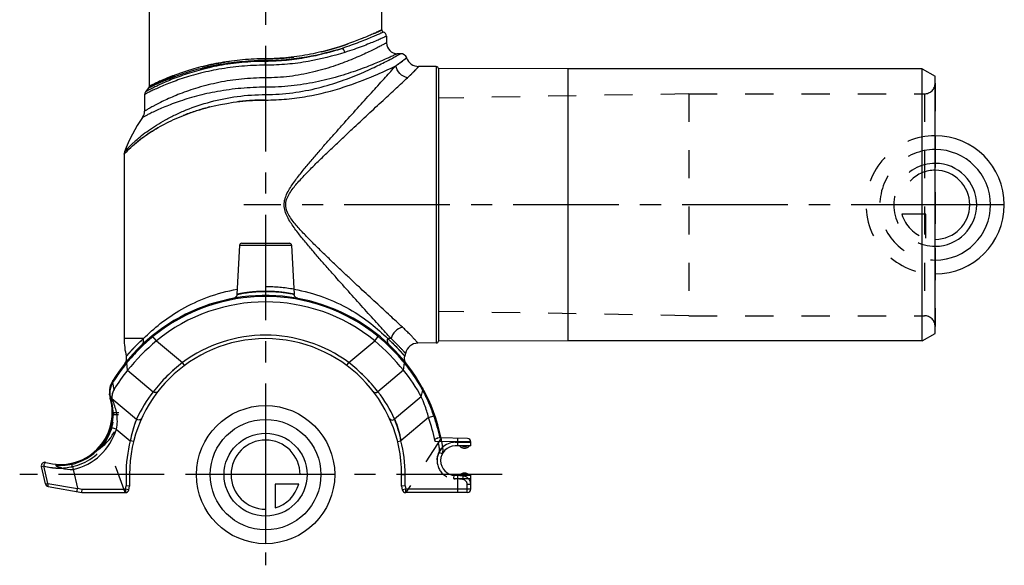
# Model space of a CAD drawing. Header units: millimetres. Extents: x 0 to 1000, y 0 to 1000.
# Tile 1 of 2: x 384 to 611, y 383 to 509. Entities that reach past the tile are written whole.
import ezdxf

# ---------------------------------------------------------------- set-up
doc = ezdxf.new("R2010")
doc.units = ezdxf.units.MM
doc.header["$LTSCALE"] = 65.185185
doc.linetypes.add('CENTER', pattern=[0.6, 0.375, -0.075, 0.075, -0.075])
doc.linetypes.add('HIDDEN', pattern=[0.2, 0.1, -0.1])
for name, color, linetype in [('ACHSEN_S', 7, 'CONTINUOUS'), ('FASEN', 7, 'CONTINUOUS'), ('FLAECHEN', 7, 'CONTINUOUS'), ('KOERPER', 7, 'CONTINUOUS'), ('KONST.EL_MIT_GEO', 7, 'CONTINUOUS'), ('KURVEN', 7, 'CONTINUOUS')]:
    doc.layers.add(name, color=color, linetype=linetype)

msp = doc.modelspace()

# ---------------------------------------------------------------- linework, layer by layer
at = {"layer": 'ACHSEN_S', "color": 40, "linetype": 'CENTER'}
for p, q in [((440.46, 620.56), (440.46, 382.9)), ((495.23, 403.9), (383.54, 403.9))]:
    msp.add_line(p, q, dxfattribs=at)
at = {"layer": 'FASEN', "color": 7, "linetype": 'Continuous'}
for p, q in [((592.46, 497.9), (510.46, 497.9)), ((592.46, 497.9), (595.46, 496.17)), ((592.46, 434.9), (592.46, 497.9)), ((595.46, 436.63), (595.46, 496.17)), ((592.46, 434.9), (595.46, 436.63)), ((592.46, 434.9), (510.46, 434.9))]:
    msp.add_line(p, q, dxfattribs=at)
for centre, radius, start, end in [((440.46, 403.9), 40, 50.8069, 129.1931), ((451.18, 393.18), 55.11, 130.7961, 140.7242), ((429.65, 393.1), 55.22, 39.2862, 49.1936), ((439.6, 402.76), 40.08, 140.8442, 148.5877), ((441.37, 402.8), 40.01, 28.5538, 39.1624), ((392.96, 418.25), 13.5, 282.6405, 343.6566)]:
    msp.add_arc(centre, radius, start, end, dxfattribs=at)
at = {"layer": 'FASEN', "color": 8, "linetype": 'HIDDEN'}
msp.add_open_spline([(405.4, 423.65), (405.2, 423.33), (404.92, 422.62), (404.87, 421.87), (404.9, 421.51)], degree=3, knots=[0, 0, 0, 0, 0.512682, 1, 1, 1, 1], dxfattribs=at)
at = {"layer": 'FASEN', "color": 7, "linetype": 'Continuous'}
for points, knots in [([(405.4, 423.65), (405.2, 423.33), (404.92, 422.62), (404.87, 421.87), (404.9, 421.51)], [0, 0, 0, 0, 0.512565, 1, 1, 1, 1]), ([(478.2, 417.14), (477.95, 418.15), (477.45, 419.77), (476.79, 421.33), (476.51, 421.93)], [0, 0, 0, 0, 0.611603, 1, 1, 1, 1]), ([(404.9, 421.51), (404.91, 421.47), (404.96, 421.28), (405.02, 421.09), (405.08, 420.94)], [0, 0, 0, 0, 0.20707, 1, 1, 1, 1]), ([(405.08, 420.94), (405.48, 419.99), (406.11, 417.86), (406.12, 415.61), (405.91, 414.45)], [0, 0, 0, 0, 0.467553, 1, 1, 1, 1])]:
    msp.add_open_spline(points, degree=3, knots=knots, dxfattribs=at)
at = {"layer": 'FLAECHEN', "color": 7, "linetype": 'Continuous'}
for p, q in [((471.71, 501.4), (470.96, 501.4)), ((413.45, 493.55), (412.66, 492.55)), ((407.71, 478.13), (407.71, 435.4)), ((472.84, 431.99), (472.68, 431.34))]:
    msp.add_line(p, q, dxfattribs=at)
at = {"layer": 'FLAECHEN', "color": 8, "linetype": 'HIDDEN'}
for p, q in [((538.46, 492.1), (480.45, 491.09)), ((480.45, 491.09), (480.45, 441.71)), ((538.46, 492.1), (538.46, 440.7)), ((538.46, 440.7), (480.45, 441.71))]:
    msp.add_line(p, q, dxfattribs=at)
at = {"layer": 'FLAECHEN', "color": 7, "linetype": 'Continuous'}
for centre, radius, start, end in [((440.46, 466.58), 34.82, 144.8185, 159.7136), ((423.71, 435.4), 16, 180, 194.7029)]:
    msp.add_arc(centre, radius, start, end, dxfattribs=at)
at = {"layer": 'KOERPER', "color": 7, "linetype": 'Continuous'}
for p, q in [((413.56, 493.87), (413.56, 551.9)), ((467.36, 506.9), (467.36, 551.9)), ((479.96, 498.4), (479.96, 434.4)), ((480.45, 497.95), (480.45, 434.85)), ((510.46, 497.9), (480.45, 497.95)), ((510.46, 497.9), (510.46, 434.9)), ((434.43, 457.03), (433.84, 445.66)), ((446.48, 457.03), (447.08, 445.66)), ((510.46, 434.9), (480.45, 434.85))]:
    msp.add_line(p, q, dxfattribs=at)
at = {"layer": 'KOERPER', "color": 40, "linetype": 'CENTER'}
msp.add_line((600.46, 466.4), (435.46, 466.4), dxfattribs=at)
at = {"layer": 'KOERPER', "color": 7, "linetype": 'Continuous'}
for centre, radius, start, end in [((479.96, 497.9), 0.5, 6.0116, 89.2748), ((479.96, 434.9), 0.5, 270.7252, 353.9884), ((486.51, 411.55), 1.5, 221.8103, 318.1897), ((486.51, 402.75), 1.5, 41.8103, 138.1897)]:
    msp.add_arc(centre, radius, start, end, dxfattribs=at)
at = {"layer": 'KONST.EL_MIT_GEO', "color": 7, "linetype": 'Continuous'}
for p, q in [((468.46, 505.45), (468.46, 503.9)), ((440.46, 498.73), (440.46, 500.22)), ((479.96, 498.4), (475.89, 498.45)), ((440.46, 495.8), (440.46, 490.67)), ((412.46, 491.94), (412.46, 488.08)), ((407.71, 478.13), (407.97, 478.42)), ((407.71, 478.14), (407.82, 478.26)), ((407.71, 478.13), (407.71, 478.14)), ((407.89, 478.33), (407.97, 478.42)), ((434.43, 457.03), (446.48, 457.03)), ((434.93, 457.5), (445.98, 457.5)), ((412.18, 435.4), (407.71, 435.4)), ((415.18, 434.9), (414.23, 436.06)), ((465.73, 434.9), (466.53, 435.88)), ((469.53, 435.4), (468.73, 435.4)), ((415.18, 434.9), (421.21, 429.84)), ((459.7, 429.84), (465.73, 434.9)), ((479.96, 434.4), (475.73, 434.35)), ((408.53, 428.07), (408.32, 429.79)), ((421.69, 429.2), (421.21, 429.84)), ((459.23, 429.2), (459.7, 429.84)), ((472.26, 430.2), (472.28, 430.17)), ((472.39, 428.07), (472.6, 429.79)), ((408.53, 428.07), (414.44, 423.11)), ((472.39, 428.07), (466.47, 423.11)), ((405.09, 425.24), (405.4, 425.73)), ((405.09, 425.24), (405.2, 425.42)), ((405.4, 423.65), (405.09, 425.24)), ((405.35, 425.66), (405.4, 425.73)), ((404.9, 421.51), (404.41, 422.33)), ((476.51, 421.93), (470.33, 416.74)), ((476.51, 421.93), (476.85, 423.46)), ((405.08, 420.94), (404.58, 421.46)), ((404.9, 421.51), (410.59, 416.74)), ((478.2, 417.14), (471.79, 411.76)), ((478.2, 417.14), (479.4, 417.56)), ((405.91, 414.45), (404.7, 414.81)), ((405.91, 414.45), (409.13, 411.76)), ((409.9, 411.56), (409.13, 411.76)), ((471.01, 411.56), (471.79, 411.76)), ((484.96, 411.51), (479.71, 411.6)), ((487.17, 412.27), (480.37, 412.39)), ((487.96, 410.55), (484.36, 410.55)), ((484.96, 411.51), (484.97, 412.31)), ((487.96, 411.47), (484.96, 411.51)), ((484.96, 410.55), (484.96, 411.51)), ((487.96, 410.55), (487.96, 411.47)), ((388.56, 405.79), (389.14, 405.93)), ((389.5, 401.74), (388.56, 405.79)), ((390.08, 401.87), (389.14, 405.93)), ((395.91, 405.08), (396.91, 400.75)), ((408.96, 403.9), (408.16, 403.9)), ((408.16, 403.9), (408.16, 401.32)), ((408.96, 403.9), (408.96, 401.25)), ((471.96, 403.9), (472.76, 403.9)), ((471.96, 401.25), (471.96, 403.9)), ((472.76, 401.32), (472.76, 403.9)), ((484.36, 403.75), (487.96, 403.75)), ((484.96, 399.75), (484.96, 403.75)), ((487.96, 400.55), (487.96, 403.75)), ((389.5, 401.74), (390.08, 401.87)), ((390.08, 401.87), (396.91, 400.67)), ((390.14, 401.13), (397.96, 399.75)), ((408.02, 400.55), (408.16, 401.32)), ((408.96, 401.25), (408.16, 401.32)), ((408.81, 400.41), (408.96, 401.25)), ((408.96, 401.25), (408.95, 401.25)), ((472.76, 401.32), (471.96, 401.25)), ((471.96, 401.25), (471.96, 401.25)), ((471.96, 401.25), (472.11, 400.41)), ((472.76, 401.32), (472.89, 400.55)), ((396.91, 400.75), (398.03, 400.55)), ((397.96, 399.75), (398.03, 400.55)), ((397.96, 399.75), (397.96, 399.76)), ((397.96, 399.75), (408.02, 399.75)), ((398.03, 400.55), (408.02, 400.55)), ((408.81, 400.41), (408.02, 400.55)), ((408.02, 400.55), (408.02, 399.75)), ((472.89, 400.55), (472.11, 400.41)), ((487.96, 400.55), (472.89, 400.55)), ((472.89, 399.75), (472.89, 400.55)), ((487.16, 399.75), (472.89, 399.75))]:
    msp.add_line(p, q, dxfattribs=at)
at = {"layer": 'KONST.EL_MIT_GEO', "color": 8, "linetype": 'HIDDEN'}
for p, q in [((595.46, 494.6), (595.46, 438.2)), ((538.46, 492.1), (592.96, 492.1)), ((592.96, 492.1), (592.96, 440.7)), ((538.46, 440.7), (592.96, 440.7)), ((466.68, 436.06), (466.53, 435.88)), ((404.95, 417.77), (405.35, 417.75)), ((406.46, 418.25), (405.35, 418.25)), ((406.44, 417.75), (405.35, 417.75)), ((407.96, 399.75), (403.39, 412.31)), ((481.08, 412.37), (472.96, 399.75)), ((484.36, 411.4), (487.96, 411.4)), ((481.33, 408.69), (480.61, 409.06)), ((481.52, 409.89), (480.73, 409.77)), ((395.75, 405.76), (395.91, 405.08)), ((484.06, 403.77), (483.99, 402.97)), ((486.13, 403.58), (484.06, 403.77)), ((486.13, 403.58), (486.06, 402.79)), ((486.06, 402.79), (483.99, 402.97)), ((487.96, 402.9), (484.36, 402.9)), ((487.96, 401.59), (487.16, 401.59)), ((487.16, 399.75), (487.16, 401.59))]:
    msp.add_line(p, q, dxfattribs=at)
at = {"layer": 'KONST.EL_MIT_GEO', "color": 7, "linetype": 'Continuous'}
for points in [[(433.84, 445.66), (433.83, 445.58), (433.82, 445.5), (433.79, 445.42), (433.77, 445.34), (433.73, 445.26), (433.69, 445.19), (433.64, 445.12), (433.59, 445.05), (433.53, 444.99), (433.47, 444.94), (433.4, 444.89), (433.33, 444.84), (433.26, 444.8), (433.18, 444.77), (433.1, 444.75), (433.02, 444.73)], [(447.9, 444.73), (447.81, 444.75), (447.73, 444.77), (447.66, 444.8), (447.58, 444.84), (447.51, 444.89), (447.44, 444.94), (447.38, 444.99), (447.32, 445.06), (447.27, 445.12), (447.22, 445.19), (447.18, 445.26), (447.15, 445.34), (447.12, 445.42), (447.1, 445.5), (447.08, 445.58), (447.08, 445.66)], [(473.05, 429.59), (472.97, 429.7), (472.9, 429.81), (472.83, 429.93), (472.77, 430.06), (472.73, 430.18), (472.69, 430.31), (472.66, 430.44), (472.63, 430.58), (472.62, 430.71), (472.62, 430.85), (472.62, 430.98), (472.64, 431.12), (472.66, 431.25), (472.68, 431.34)]]:
    msp.add_lwpolyline(points, dxfattribs=at)
for centre, radius, start, end in [((467.86, 506.9), 0.5, 180, 254.5339), ((467.46, 505.45), 1, 0.0001, 74.5339), ((470.96, 503.9), 2.5, 180, 270), ((471.71, 499.9), 1.5, 20.1647, 90), ((475.93, 501.45), 3, 200.1646, 269.2748), ((413.46, 491.94), 1, 142.9802, 180.0002), ((413.06, 493.87), 0.5, 320.8812, 360), ((409.96, 488.08), 2.5, 324.8184, 359.9999), ((409.21, 478.13), 1.5, 159.7139, 180.0002), ((434.93, 457), 0.5, 90, 177), ((445.98, 457), 0.5, 3, 90), ((440.46, 403.9), 41.5, 11.7807, 148.5952), ((440.46, 403.9), 41.27, 50.8069, 129.1931), ((442.34, 402.01), 43.92, 129.533, 140.0642), ((440.46, 403.9), 31.5, 0, 180), ((440.46, 403.9), 32.3, 53.427, 126.573), ((438.59, 402.02), 43.9, 39.9318, 50.4697), ((475.77, 431.35), 3, 90.7252, 167.6824), ((406.3, 430.83), 2, 321.7485, 14.7029), ((440.19, 403.77), 41.15, 140.7733, 147.7416), ((442.05, 402.24), 43.55, 140.2095, 140.7619), ((442.56, 401.82), 44.21, 140.0664, 140.2157), ((444.42, 399.73), 38.02, 127.627, 142.0553), ((436.44, 399.68), 38.09, 37.958, 52.3597), ((438.34, 401.81), 44.23, 39.241, 39.8851), ((440.72, 403.77), 41.15, 29.2696, 39.2268), ((409.3, 422.92), 5, 148.5953, 195.9307), ((409.09, 422.75), 4.7, 151.5596, 179.1221), ((427.38, 412.82), 25.52, 150.888, 151.5222), ((409.12, 422.75), 4.73, 179.0857, 185.1204), ((409.09, 422.81), 4.71, 185.8318, 186.3364), ((409.11, 422.81), 4.73, 186.341, 190.6718), ((404.88, 421.77), 0.434, 194.536, 197.933), ((409.13, 422.81), 4.75, 190.6711, 191.2695), ((409.14, 422.81), 4.76, 191.2695, 192.5041), ((409.17, 422.82), 4.78, 192.5079, 196.5053), ((439.97, 403.32), 32.3, 142.2172, 155.4498), ((440.95, 403.32), 32.3, 24.5503, 37.7827), ((440.68, 403.75), 41.19, 28.5966, 29.2703), ((443.15, 405.42), 38.23, 18.5189, 28.1678), ((392.96, 418.25), 12, 253.5942, 15.9328), ((408.27, 422.42), 3.81, 194.6575, 196.3837), ((440.46, 403.9), 40, 11.094, 19.3283), ((440.46, 403.9), 41.27, 11.8546, 19.3283), ((392.96, 418.25), 12.23, 265.2628, 343.6566), ((446.54, 407.06), 25.68, 10.5454, 22.1466), ((440.46, 403.9), 32.3, 165.9233, 180), ((440.46, 403.9), 32.3, 0, 14.0767), ((484.36, 407.15), 3.4, 90, 270), ((487.16, 411.47), 0.8, 0, 89), ((389.34, 405.97), 0.8, 73.5942, 193), ((392.76, 418.22), 12.81, 253.6018, 260.7942), ((392.76, 418.24), 12.83, 260.8068, 272.4377), ((396.52, 420), 14.94, 257.5659, 267.6663), ((390.28, 401.92), 0.8, 193, 260), ((408.02, 400.55), 0.8, 270, 350), ((472.89, 400.55), 0.8, 190, 270), ((487.16, 400.55), 0.8, 270, 360)]:
    msp.add_arc(centre, radius, start, end, dxfattribs=at)
at = {"layer": 'KONST.EL_MIT_GEO', "color": 8, "linetype": 'HIDDEN'}
for centre, radius, start, end in [((592.96, 494.6), 2.5, 270, 360), ((440.46, 408.73), 38.67, 80.2342, 99.7661), ((592.96, 438.2), 2.5, 0, 90), ((442.32, 402.02), 43.9, 129.5309, 140.7643), ((438.58, 402.01), 43.92, 39.2377, 50.4671), ((440.19, 403.77), 41.14, 140.7727, 148.5476), ((444.47, 399.68), 38.09, 127.6406, 142.042), ((436.49, 399.73), 38.02, 37.9446, 52.3727), ((440.71, 403.76), 41.16, 28.5962, 39.226), ((409.09, 422.75), 4.7, 151.5749, 185.1644), ((409.11, 422.81), 4.72, 185.8337, 190.6689), ((409.15, 422.82), 4.77, 190.6661, 196.5099), ((443.19, 405.43), 38.18, 18.5134, 28.1733), ((396.46, 418.25), 10, 296.9731, 360), ((392.96, 418.25), 12.4, 319.5069, 357.689), ((405.35, 418.65), 0.4, 181.8486, 270), ((434.38, 407.06), 25.68, 157.8532, 169.4549), ((392.96, 418.25), 12.8, 282.6208, 327.364), ((484.36, 407.15), 4.25, 90, 270), ((440.46, 403.9), 40.7, 8.2976, 10.6251), ((440.46, 403.9), 41.5, 8.2976, 11.7807), ((486.51, 411.55), 1.5, 221.8103, 318.1897), ((486.51, 411.55), 1.12, 243.4349, 296.5651), ((484.36, 407.15), 4.2, 153.0482, 265), ((479.54, 409.6), 1.2, 333.0482, 8.2976), ((479.54, 409.6), 2, 333.0482, 8.2976), ((392.76, 418.21), 12.8, 253.5961, 283.547), ((392.76, 418.22), 12.81, 260.7942, 266.9185), ((486.51, 402.75), 1.5, 41.8103, 138.1897), ((486.51, 402.75), 1.12, 63.4349, 116.5651), ((485.96, 401.59), 2, 0, 85), ((485.96, 401.59), 1.2, 0, 85)]:
    msp.add_arc(centre, radius, start, end, dxfattribs=at)
at = {"layer": 'KONST.EL_MIT_GEO', "color": 7, "linetype": 'Continuous'}
msp.add_ellipse((393.72, 401.31), major_axis=(3.2, -0.65), ratio=0.243805, start_param=0.009636, end_param=0.110937, dxfattribs=at)
at = {"layer": 'KONST.EL_MIT_GEO', "color": 8, "linetype": 'HIDDEN'}
for points, knots in [([(440.46, 500.22), (442.23, 500.22), (445.72, 500.4), (450.73, 501.17), (454.64, 502.12), (457.5, 502.98), (459.42, 503.63), (461.16, 504.26), (462.72, 504.87), (464.07, 505.43), (465.05, 505.85), (465.73, 506.16), (466.15, 506.34), (466.51, 506.51), (466.81, 506.64), (467.01, 506.74), (467.14, 506.8), (467.22, 506.83), (467.28, 506.86), (467.32, 506.88), (467.34, 506.89), (467.36, 506.9), (467.36, 506.9)], [0, 0, 0, 0, 0.190613, 0.373961, 0.543762, 0.621889, 0.694624, 0.761301, 0.821226, 0.873681, 0.91793, 0.936754, 0.953264, 0.967383, 0.979038, 0.98817, 0.991774, 0.99473, 0.997033, 0.998681, 0.99967, 1, 1, 1, 1]), ([(440.46, 499.77), (443.64, 499.77), (449.65, 500.32), (455.48, 501.79), (458.17, 502.64)], [0, 0, 0, 0, 0.530151, 1, 1, 1, 1]), ([(413.45, 493.55), (413.44, 493.55), (413.47, 493.56), (413.48, 493.57), (413.53, 493.59), (413.58, 493.62), (413.66, 493.66), (413.79, 493.72), (414, 493.82), (414.29, 493.96), (414.65, 494.13), (415.06, 494.32), (415.54, 494.54), (416.08, 494.78), (416.91, 495.13), (418.07, 495.6), (419.63, 496.18), (421.38, 496.78), (423.31, 497.37), (425.41, 497.94), (427.66, 498.46), (430.9, 499.07), (435.18, 499.62), (438.67, 499.77), (440.46, 499.77)], [0, 0, 0, 0, 0.000333, 0.001329, 0.002987, 0.005303, 0.008276, 0.011899, 0.021071, 0.032763, 0.046907, 0.063423, 0.082228, 0.103234, 0.126352, 0.178565, 0.238171, 0.304509, 0.376951, 0.454889, 0.537708, 0.62476, 0.808633, 1, 1, 1, 1]), ([(413.56, 493.87), (413.56, 493.86), (413.57, 493.87), (413.58, 493.87), (413.6, 493.89), (413.64, 493.91), (413.7, 493.94), (413.77, 493.97), (413.86, 494.02), (413.97, 494.07), (414.14, 494.16), (414.4, 494.29), (414.76, 494.46), (415.18, 494.66), (415.66, 494.88), (416.19, 495.12), (417.02, 495.48), (418.18, 495.96), (419.73, 496.56), (421.48, 497.17), (423.4, 497.77), (425.49, 498.35), (427.73, 498.88), (430.95, 499.5), (435.21, 500.06), (438.68, 500.22), (440.46, 500.22)], [0, 0, 0, 0, 0.000336, 0.000755, 0.001341, 0.003013, 0.005349, 0.008346, 0.012, 0.016302, 0.021246, 0.033029, 0.047275, 0.063903, 0.082826, 0.103952, 0.127188, 0.179622, 0.239411, 0.305879, 0.378387, 0.456318, 0.539056, 0.625952, 0.809314, 1, 1, 1, 1]), ([(473.12, 500.42), (473.1, 500.41), (473.07, 500.39), (473.02, 500.34), (472.92, 500.27), (472.74, 500.13), (472.46, 499.92), (472.11, 499.66), (471.49, 499.21), (470.98, 498.85), (470.61, 498.59)], [0, 0, 0, 0, 0.015919, 0.035798, 0.063612, 0.142934, 0.253623, 0.395274, 0.567367, 1, 1, 1, 1]), ([(475.89, 498.45), (475.88, 498.44), (475.83, 498.38), (475.72, 498.25), (475.52, 498.03), (475.11, 497.58), (474.38, 496.83), (473.73, 496.2), (473.34, 495.84)], [0, 0, 0, 0, 0.015861, 0.063408, 0.142554, 0.253122, 0.56699, 1, 1, 1, 1]), ([(440.46, 490.67), (438.25, 490.67), (433.93, 490.4), (427.74, 489.23), (422.96, 487.73), (419.52, 486.31), (417.21, 485.19), (415.13, 484.04), (413.28, 482.87), (411.9, 481.88), (410.93, 481.12), (410.28, 480.59), (409.7, 480.09), (409.19, 479.63), (408.76, 479.21), (408.44, 478.9), (408.22, 478.68), (408.09, 478.54), (407.98, 478.42), (407.88, 478.32), (407.81, 478.24), (407.76, 478.19), (407.73, 478.16), (407.72, 478.15), (407.71, 478.14), (407.71, 478.13)], [0, 0, 0, 0, 0.183703, 0.360257, 0.524031, 0.599884, 0.671159, 0.737473, 0.798396, 0.853381, 0.878421, 0.901666, 0.922964, 0.942138, 0.95898, 0.973257, 0.979356, 0.984721, 0.989321, 0.993128, 0.996118, 0.998269, 0.999025, 0.999566, 1, 1, 1, 1]), ([(447.02, 446.84), (444.85, 447.21), (440.46, 447.59), (436.06, 447.21), (433.9, 446.84)], [0, 0, 0, 0, 0.499828, 1, 1, 1, 1]), ([(440.46, 446.35), (440.03, 446.35), (439.18, 446.33), (437.96, 446.26), (436.83, 446.15), (435.97, 446.04), (435.36, 445.94), (434.98, 445.88), (434.64, 445.82), (434.36, 445.77), (434.15, 445.72), (434, 445.69), (433.92, 445.68), (433.87, 445.67), (433.86, 445.66), (433.83, 445.66), (433.84, 445.66)], [0, 0, 0, 0, 0.193653, 0.379991, 0.552053, 0.703469, 0.769626, 0.828531, 0.879573, 0.922195, 0.955904, 0.980295, 0.988894, 0.995059, 0.998765, 1, 1, 1, 1]), ([(447.08, 445.66), (447.04, 445.67), (446.94, 445.69), (446.77, 445.72), (446.44, 445.79), (445.89, 445.89), (445.07, 446.02), (444.09, 446.15), (442.53, 446.3), (441.3, 446.35), (440.46, 446.35)], [0, 0, 0, 0, 0.019689, 0.044061, 0.077751, 0.171378, 0.296433, 0.447876, 0.619979, 1, 1, 1, 1]), ([(412.18, 435.4), (411.86, 435.11), (411.26, 434.56), (410.45, 433.76), (409.86, 433.15), (409.45, 432.71), (409.2, 432.43), (408.97, 432.18), (408.77, 431.96), (408.61, 431.78), (408.48, 431.62), (408.38, 431.52), (408.33, 431.45), (408.29, 431.41), (408.27, 431.38), (408.25, 431.36), (408.24, 431.35), (408.23, 431.34), (408.23, 431.34)], [0, 0, 0, 0, 0.22923, 0.430852, 0.603291, 0.678216, 0.745462, 0.804939, 0.856585, 0.900349, 0.936195, 0.964099, 0.975065, 0.98404, 0.991022, 0.99601, 0.999002, 1, 1, 1, 1]), ([(414.23, 436.06), (414.23, 436.06), (414.24, 436.06), (414.24, 436.05), (414.26, 436.04), (414.28, 436.01), (414.32, 435.95), (414.36, 435.91), (414.38, 435.88)], [0, 0, 0, 0, 0.016947, 0.066135, 0.147451, 0.260246, 0.575801, 1, 1, 1, 1]), ([(472.68, 431.34), (472.68, 431.34), (472.68, 431.35), (472.67, 431.36), (472.65, 431.38), (472.62, 431.41), (472.59, 431.45), (472.53, 431.52), (472.44, 431.62), (472.3, 431.78), (472.14, 431.96), (471.95, 432.18), (471.72, 432.43), (471.46, 432.71), (471.05, 433.15), (470.46, 433.76), (469.65, 434.56), (469.05, 435.11), (468.73, 435.4)], [0, 0, 0, 0, 0.000998, 0.00399, 0.008978, 0.01596, 0.024935, 0.035902, 0.063805, 0.099652, 0.143417, 0.195064, 0.254542, 0.321789, 0.396716, 0.569153, 0.77077, 1, 1, 1, 1]), ([(408.48, 430.35), (408.42, 430.28), (408.32, 430.09), (408.31, 429.89), (408.32, 429.79)], [0, 0, 0, 0, 0.496329, 1, 1, 1, 1]), ([(405.04, 425.52), (404.99, 425.45), (404.93, 425.27), (404.94, 425.08), (404.96, 424.99)], [0, 0, 0, 0, 0.494726, 1, 1, 1, 1]), ([(405.09, 425.24), (405.08, 425.33), (405.07, 425.51), (405.14, 425.69), (405.18, 425.76)], [0, 0, 0, 0, 0.503119, 1, 1, 1, 1]), ([(476.78, 423.98), (476.82, 423.9), (476.88, 423.73), (476.87, 423.55), (476.85, 423.46)], [0, 0, 0, 0, 0.496898, 1, 1, 1, 1]), ([(404.41, 422.33), (404.4, 422.34), (404.34, 422.43), (404.32, 422.53), (404.31, 422.6)], [0, 0, 0, 0, 0.221845, 1, 1, 1, 1]), ([(404.58, 421.46), (404.57, 421.47), (404.52, 421.54), (404.48, 421.61), (404.46, 421.66)], [0, 0, 0, 0, 0.259406, 1, 1, 1, 1]), ([(404.5, 421.55), (404.51, 421.49), (404.55, 421.42), (404.6, 421.36), (404.61, 421.35)], [0, 0, 0, 0, 0.743574, 1, 1, 1, 1]), ([(404.61, 421.35), (404.89, 420.39), (405.26, 418.2), (405.02, 415.97), (404.7, 414.81)], [0, 0, 0, 0, 0.452843, 1, 1, 1, 1]), ([(405.35, 417.75), (405.35, 417.82), (405.36, 417.91), (405.36, 418.03), (405.36, 418.1), (405.36, 418.16), (405.35, 418.21), (405.35, 418.23), (405.35, 418.24), (405.35, 418.25), (405.35, 418.25), (405.35, 418.25)], [0, 0, 0, 0, 0.382548, 0.555361, 0.706895, 0.831279, 0.923748, 0.956862, 0.98074, 0.995163, 1, 1, 1, 1]), ([(479.4, 417.56), (479.43, 417.57), (479.48, 417.6), (479.54, 417.63), (479.58, 417.64), (479.6, 417.65), (479.61, 417.65), (479.61, 417.65), (479.61, 417.65)], [0, 0, 0, 0, 0.425287, 0.740663, 0.853279, 0.934466, 0.983501, 1, 1, 1, 1]), ([(404.7, 414.81), (404.67, 414.83), (404.62, 414.86), (404.56, 414.89), (404.52, 414.9), (404.5, 414.9), (404.49, 414.91), (404.48, 414.91), (404.48, 414.91)], [0, 0, 0, 0, 0.427966, 0.741127, 0.853001, 0.933599, 0.982481, 1, 1, 1, 1]), ([(470.33, 416.74), (470.43, 416.49), (471.06, 414.88), (471.52, 413.2), (471.79, 411.76)], [0, 0, 0, 0, 0.153523, 1, 1, 1, 1]), ([(393.3, 405.42), (393.17, 405.45), (392.91, 405.51), (392.59, 405.62), (392.34, 405.72), (392.17, 405.81), (392.03, 405.9), (391.94, 406.01), (391.95, 406.06)], [0, 0, 0, 0, 0.263458, 0.523986, 0.652346, 0.778219, 0.898635, 1, 1, 1, 1]), ([(391.95, 406.06), (391.96, 406.12), (391.98, 406.19), (392.01, 406.27), (392.03, 406.29), (392.04, 406.29)], [0, 0, 0, 0, 0.704447, 0.900601, 1, 1, 1, 1]), ([(395.75, 405.76), (395.73, 405.86), (395.69, 406.05), (395.66, 406.29), (395.65, 406.46), (395.65, 406.54), (395.67, 406.56), (395.68, 406.56)], [0, 0, 0, 0, 0.375578, 0.693841, 0.908702, 0.968852, 1, 1, 1, 1])]:
    msp.add_open_spline(points, degree=3, knots=knots, dxfattribs=at)
at = {"layer": 'KONST.EL_MIT_GEO', "color": 7, "linetype": 'Continuous'}
for points, knots in [([(467.36, 506.9), (467.36, 506.9), (467.35, 506.9), (467.35, 506.9), (467.34, 506.89), (467.32, 506.88), (467.28, 506.86), (467.22, 506.84), (467.14, 506.8), (467.05, 506.76), (466.94, 506.71), (466.77, 506.63), (466.51, 506.51), (466.15, 506.34), (465.73, 506.16), (465.25, 505.94), (464.71, 505.71), (463.88, 505.35), (462.72, 504.87), (461.16, 504.26), (459.42, 503.63), (457.5, 502.98), (455.41, 502.36), (453.18, 501.77), (449.97, 501.05), (445.72, 500.4), (442.23, 500.22), (440.46, 500.22)], [0, 0, 0, 0, 0.000083, 0.00033, 0.000742, 0.001319, 0.002967, 0.00527, 0.008225, 0.011829, 0.016076, 0.020961, 0.032616, 0.046734, 0.063244, 0.082067, 0.10312, 0.126316, 0.178768, 0.238692, 0.305366, 0.378099, 0.456223, 0.539092, 0.626052, 0.809393, 1, 1, 1, 1]), ([(467.72, 506.42), (467.72, 506.42), (467.71, 506.41), (467.68, 506.39), (467.62, 506.37), (467.55, 506.34), (467.46, 506.3), (467.3, 506.22), (467.05, 506.11), (466.69, 505.94), (466.25, 505.74), (465.74, 505.52), (464.91, 505.16), (463.71, 504.66), (462.08, 504.01), (460.21, 503.32), (458.87, 502.86), (458.17, 502.64)], [0, 0, 0, 0, 0.001101, 0.004399, 0.009886, 0.017556, 0.027396, 0.039389, 0.069745, 0.108435, 0.155214, 0.209813, 0.271927, 0.417413, 0.589015, 0.78407, 1, 1, 1, 1]), ([(468.46, 503.9), (468.46, 503.9), (468.44, 503.89), (468.42, 503.88), (468.37, 503.85), (468.31, 503.82), (468.23, 503.78), (468.09, 503.7), (467.88, 503.59), (467.57, 503.42), (467.19, 503.23), (466.75, 503), (466.04, 502.64), (465.01, 502.12), (463.61, 501.45), (462, 500.72), (460.19, 499.96), (458.2, 499.18), (455.24, 498.14), (451.19, 496.98), (445.96, 496.03), (442.31, 495.8), (440.46, 495.8)], [0, 0, 0, 0, 0.000339, 0.001355, 0.003047, 0.005412, 0.008446, 0.012144, 0.021507, 0.033442, 0.047877, 0.064731, 0.083914, 0.128873, 0.181953, 0.242348, 0.309289, 0.382058, 0.459992, 0.628846, 0.810838, 1, 1, 1, 1]), ([(468.46, 505.45), (468.45, 505.45), (468.44, 505.45), (468.41, 505.43), (468.36, 505.41), (468.29, 505.38), (468.19, 505.33), (468.03, 505.26), (467.78, 505.14), (467.41, 504.98), (466.97, 504.78), (466.46, 504.56), (465.63, 504.2), (464.42, 503.7), (462.77, 503.06), (460.88, 502.37), (459.54, 501.93), (458.82, 501.7)], [0, 0, 0, 0, 0.001099, 0.004388, 0.009862, 0.017513, 0.027331, 0.039295, 0.069586, 0.108197, 0.154892, 0.209405, 0.271439, 0.416816, 0.588424, 0.783662, 1, 1, 1, 1]), ([(458.17, 502.64), (455.5, 501.75), (451.25, 500.62), (445.29, 499.77), (442.09, 499.62), (440.46, 499.62)], [0, 0, 0, 0, 0.467251, 0.729166, 1, 1, 1, 1]), ([(458.17, 502.64), (455.48, 501.79), (449.65, 500.32), (443.64, 499.77), (440.46, 499.77)], [0, 0, 0, 0, 0.469849, 1, 1, 1, 1]), ([(458.82, 501.7), (456.05, 500.83), (451.63, 499.72), (445.45, 498.88), (442.14, 498.73), (440.46, 498.73)], [0, 0, 0, 0, 0.467997, 0.729703, 1, 1, 1, 1]), ([(458.82, 501.7), (458.79, 501.91), (458.64, 502.28), (458.34, 502.57), (458.17, 502.64)], [0, 0, 0, 0, 0.541481, 1, 1, 1, 1]), ([(440.46, 499.62), (438.63, 499.62), (435.04, 499.45), (429.87, 498.73), (425.83, 497.8), (422.87, 496.93), (420.88, 496.26), (419.07, 495.59), (417.47, 494.92), (416.07, 494.3), (415.05, 493.8), (414.35, 493.45), (413.91, 493.23), (413.54, 493.03), (413.23, 492.86), (413.02, 492.75), (412.88, 492.67), (412.8, 492.63), (412.74, 492.59), (412.7, 492.57), (412.67, 492.55), (412.66, 492.55), (412.66, 492.55)], [0, 0, 0, 0, 0.189018, 0.371058, 0.539924, 0.617752, 0.690339, 0.757068, 0.817289, 0.870298, 0.915325, 0.934594, 0.951559, 0.966123, 0.978189, 0.987672, 0.991423, 0.994502, 0.996903, 0.998621, 0.999654, 1, 1, 1, 1]), ([(440.46, 499.77), (438.67, 499.77), (435.18, 499.62), (430.13, 498.97), (426.19, 498.15), (423.31, 497.37), (421.38, 496.78), (419.63, 496.18), (418.07, 495.6), (416.72, 495.05), (415.74, 494.63), (415.06, 494.32), (414.65, 494.13), (414.29, 493.96), (414, 493.82), (413.77, 493.71), (413.61, 493.63), (413.53, 493.59), (413.48, 493.57), (413.46, 493.56), (413.45, 493.55), (413.45, 493.55)], [0, 0, 0, 0, 0.191373, 0.375252, 0.545097, 0.623037, 0.695482, 0.761822, 0.82143, 0.873644, 0.917769, 0.936575, 0.953091, 0.967235, 0.978928, 0.9881, 0.994697, 0.997013, 0.998671, 0.999667, 1, 1, 1, 1]), ([(440.46, 500.22), (438.68, 500.22), (435.21, 500.06), (430.19, 499.4), (426.27, 498.56), (423.4, 497.77), (421.48, 497.17), (419.73, 496.56), (418.18, 495.96), (416.84, 495.41), (415.85, 494.97), (415.18, 494.66), (414.76, 494.46), (414.4, 494.29), (414.11, 494.14), (413.9, 494.04), (413.77, 493.97), (413.7, 493.94), (413.64, 493.91), (413.6, 493.89), (413.57, 493.87), (413.56, 493.87), (413.56, 493.87)], [0, 0, 0, 0, 0.190693, 0.37406, 0.543667, 0.621602, 0.694112, 0.760581, 0.820373, 0.872808, 0.917171, 0.936095, 0.952723, 0.96697, 0.978753, 0.988, 0.991653, 0.994651, 0.996987, 0.998659, 0.999664, 1, 1, 1, 1]), ([(440.46, 491.93), (442.56, 491.93), (446.68, 492.21), (452.56, 493.36), (457.86, 494.97), (461.82, 496.53), (464.61, 497.77), (466.39, 498.61), (467.93, 499.38), (469.23, 500.05), (470.14, 500.54), (470.73, 500.86), (471.07, 501.05), (471.34, 501.19), (471.53, 501.3), (471.64, 501.36), (471.69, 501.39), (471.71, 501.4)], [0, 0, 0, 0, 0.190962, 0.374192, 0.543528, 0.693986, 0.760592, 0.820535, 0.873081, 0.917475, 0.952972, 0.967169, 0.978895, 0.988087, 0.994692, 0.998671, 1, 1, 1, 1]), ([(470.96, 501.4), (470.94, 501.4), (470.92, 501.38), (470.86, 501.36), (470.76, 501.3), (470.58, 501.22), (470.3, 501.09), (469.95, 500.93), (469.53, 500.73), (469.04, 500.51), (468.25, 500.15), (467.09, 499.65), (465.53, 498.99), (463.74, 498.28), (461.74, 497.54), (459.55, 496.8), (456.32, 495.81), (451.93, 494.72), (446.32, 493.84), (442.43, 493.63), (440.46, 493.63)], [0, 0, 0, 0, 0.001382, 0.003106, 0.005516, 0.012376, 0.021912, 0.034061, 0.048748, 0.065882, 0.085367, 0.130972, 0.184704, 0.245703, 0.313146, 0.386265, 0.464351, 0.632767, 0.813208, 1, 1, 1, 1]), ([(470.61, 498.59), (470.81, 498.73), (471.18, 498.98), (471.68, 499.35), (472.11, 499.66), (472.46, 499.92), (472.71, 500.11), (472.86, 500.22), (472.95, 500.29), (473.02, 500.34), (473.07, 500.38), (473.1, 500.41), (473.11, 500.41), (473.12, 500.42)], [0, 0, 0, 0, 0.230757, 0.432637, 0.604729, 0.746378, 0.857066, 0.900666, 0.936388, 0.964202, 0.984081, 0.996017, 1, 1, 1, 1]), ([(440.46, 498.73), (438.61, 498.73), (434.99, 498.57), (429.76, 497.87), (425.68, 496.98), (422.7, 496.14), (420.69, 495.5), (418.88, 494.85), (417.27, 494.21), (416.06, 493.69), (415.2, 493.31), (414.64, 493.04), (414.14, 492.81), (413.71, 492.59), (413.34, 492.4), (413.03, 492.25), (412.82, 492.13), (412.68, 492.06), (412.6, 492.02), (412.54, 491.99), (412.5, 491.97), (412.47, 491.95), (412.46, 491.95), (412.46, 491.94)], [0, 0, 0, 0, 0.190429, 0.373537, 0.542918, 0.620771, 0.693235, 0.759705, 0.819551, 0.872098, 0.895411, 0.916623, 0.935639, 0.952363, 0.966704, 0.978573, 0.987894, 0.991579, 0.994603, 0.99696, 0.998647, 0.999661, 1, 1, 1, 1]), ([(440.46, 490.67), (442.09, 490.67), (445.31, 490.82), (451.44, 491.65), (458.28, 493.42), (465.07, 496), (468.99, 497.8), (470.61, 498.59)], [0, 0, 0, 0, 0.155361, 0.307353, 0.589584, 0.827145, 1, 1, 1, 1]), ([(469.53, 435.4), (468.65, 436.37), (466.75, 438.46), (463.74, 441.79), (460.44, 445.46), (457.55, 448.68), (455.17, 451.38), (453.34, 453.46), (451.51, 455.58), (449.68, 457.75), (448.19, 459.6), (447.05, 461.14), (446.24, 462.33), (445.5, 463.58), (444.93, 464.91), (444.68, 466.35), (444.9, 467.81), (445.46, 469.15), (446.19, 470.4), (447, 471.59), (448.14, 473.13), (449.63, 474.98), (451.45, 477.15), (453.28, 479.28), (455.11, 481.36), (456.92, 483.4), (459.26, 486.03), (462.07, 489.16), (465.25, 492.67), (468.07, 495.79), (469.82, 497.72), (470.61, 498.59)], [0, 0, 0, 0, 0.048147, 0.103843, 0.164855, 0.229609, 0.263026, 0.296983, 0.331385, 0.366146, 0.401191, 0.418801, 0.436457, 0.454152, 0.47187, 0.489582, 0.507295, 0.525015, 0.542712, 0.560371, 0.577983, 0.613037, 0.647808, 0.682221, 0.716193, 0.749627, 0.782416, 0.845521, 0.904192, 0.956558, 1, 1, 1, 1]), ([(473.34, 495.84), (472.67, 495.95), (471.39, 496.64), (470.72, 497.93), (470.61, 498.59)], [0, 0, 0, 0, 0.500491, 1, 1, 1, 1]), ([(473.34, 495.84), (473.54, 496.03), (473.93, 496.39), (474.45, 496.91), (474.89, 497.36), (475.21, 497.69), (475.41, 497.92), (475.54, 498.06), (475.65, 498.17), (475.73, 498.27), (475.8, 498.35), (475.84, 498.4), (475.87, 498.42), (475.88, 498.44), (475.89, 498.45), (475.89, 498.45)], [0, 0, 0, 0, 0.230901, 0.43302, 0.605246, 0.746886, 0.806079, 0.85745, 0.900962, 0.936594, 0.964325, 0.98414, 0.991077, 0.996033, 1, 1, 1, 1]), ([(440.46, 495.8), (438.6, 495.8), (434.96, 495.62), (429.73, 494.82), (425.66, 493.8), (422.68, 492.85), (420.69, 492.13), (418.88, 491.39), (417.27, 490.67), (416.07, 490.08), (415.21, 489.64), (414.65, 489.34), (414.15, 489.07), (413.72, 488.82), (413.34, 488.61), (413.03, 488.43), (412.82, 488.3), (412.68, 488.22), (412.6, 488.17), (412.54, 488.13), (412.5, 488.11), (412.47, 488.09), (412.46, 488.09), (412.46, 488.08)], [0, 0, 0, 0, 0.189197, 0.371129, 0.539603, 0.617207, 0.689605, 0.756213, 0.816406, 0.869485, 0.893117, 0.914673, 0.934043, 0.95112, 0.965794, 0.977966, 0.987541, 0.99133, 0.994442, 0.996869, 0.998606, 0.999651, 1, 1, 1, 1]), ([(472.16, 438.05), (471.2, 438.93), (469.15, 440.82), (465.9, 443.83), (462.97, 446.55), (460.5, 448.86), (458.57, 450.67), (456.62, 452.52), (454.64, 454.41), (452.65, 456.34), (450.99, 457.98), (449.68, 459.33), (448.71, 460.36), (447.76, 461.42), (446.85, 462.51), (446.02, 463.67), (445.44, 464.73), (445.17, 465.65), (445.09, 466.37), (445.15, 467.09), (445.42, 468.01), (445.98, 469.07), (446.81, 470.24), (447.72, 471.34), (448.66, 472.4), (449.64, 473.43), (450.95, 474.77), (452.6, 476.42), (454.59, 478.35), (456.57, 480.24), (458.53, 482.09), (461.06, 484.47), (464.1, 487.3), (467.53, 490.48), (470.58, 493.3), (472.48, 495.05), (473.34, 495.84)], [0, 0, 0, 0, 0.048159, 0.10383, 0.164806, 0.196777, 0.22953, 0.262938, 0.29689, 0.331292, 0.366061, 0.383559, 0.401122, 0.418742, 0.43641, 0.454119, 0.471853, 0.480741, 0.489632, 0.498524, 0.507413, 0.525148, 0.542859, 0.560529, 0.578151, 0.595717, 0.613219, 0.647995, 0.682406, 0.716369, 0.74979, 0.782559, 0.845615, 0.904231, 0.956555, 1, 1, 1, 1]), ([(440.46, 493.63), (438.56, 493.63), (434.84, 493.46), (429.48, 492.74), (425.32, 491.81), (422.29, 490.94), (420.27, 490.28), (418.44, 489.61), (416.82, 488.96), (415.41, 488.35), (414.39, 487.86), (413.69, 487.52), (413.25, 487.3), (412.88, 487.11), (412.57, 486.95), (412.36, 486.84), (412.22, 486.76), (412.14, 486.72), (412.08, 486.69), (412.04, 486.67), (412.02, 486.65), (412, 486.65), (412, 486.64)], [0, 0, 0, 0, 0.19261, 0.377084, 0.546741, 0.624386, 0.696477, 0.762462, 0.821763, 0.873752, 0.917747, 0.936522, 0.953026, 0.967173, 0.978879, 0.988068, 0.9917, 0.994681, 0.997004, 0.998666, 0.999666, 1, 1, 1, 1]), ([(407.8, 478.65), (407.8, 478.66), (407.82, 478.67), (407.85, 478.71), (407.9, 478.77), (407.98, 478.86), (408.07, 478.96), (408.24, 479.15), (408.5, 479.43), (408.86, 479.81), (409.31, 480.26), (409.82, 480.75), (410.63, 481.49), (411.8, 482.48), (413.4, 483.69), (415.25, 484.92), (417.33, 486.14), (419.63, 487.32), (423.05, 488.83), (427.8, 490.41), (433.96, 491.64), (438.27, 491.93), (440.46, 491.93)], [0, 0, 0, 0, 0.000454, 0.001807, 0.00405, 0.007166, 0.011129, 0.015912, 0.027802, 0.042563, 0.059915, 0.079602, 0.101398, 0.150579, 0.206287, 0.267722, 0.334325, 0.405657, 0.481333, 0.644056, 0.818723, 1, 1, 1, 1]), ([(407.97, 478.42), (409.06, 479.57), (411.22, 481.46), (414.81, 483.91), (418.73, 486.01), (423.37, 487.91), (430.6, 490), (436.47, 490.67), (440.46, 490.67)], [0, 0, 0, 0, 0.134123, 0.240635, 0.366136, 0.507868, 0.663282, 1, 1, 1, 1]), ([(412.18, 435.4), (413.41, 436.64), (416.2, 439.13), (421.14, 442.46), (427.11, 445.24), (431.56, 446.44), (433.9, 446.84)], [0, 0, 0, 0, 0.209666, 0.449244, 0.714122, 1, 1, 1, 1]), ([(447.02, 446.84), (449.36, 446.44), (453.8, 445.24), (459.78, 442.46), (464.71, 439.13), (467.51, 436.64), (468.73, 435.4)], [0, 0, 0, 0, 0.285894, 0.550754, 0.790319, 1, 1, 1, 1]), ([(433.84, 445.66), (433.85, 445.66), (433.87, 445.67), (433.91, 445.68), (434, 445.69), (434.15, 445.72), (434.36, 445.77), (434.64, 445.82), (435.12, 445.9), (435.84, 446.02), (436.83, 446.15), (437.96, 446.26), (439.18, 446.33), (440.03, 446.35), (440.46, 446.35)], [0, 0, 0, 0, 0.004941, 0.011106, 0.019707, 0.044097, 0.077807, 0.120428, 0.17147, 0.296529, 0.447945, 0.620009, 0.806347, 1, 1, 1, 1]), ([(440.46, 446.35), (442.02, 446.35), (444.25, 446.19), (446.43, 445.79), (447.08, 445.66)], [0, 0, 0, 0, 0.703438, 1, 1, 1, 1]), ([(472.16, 438.05), (471.52, 437.91), (470.35, 437.22), (469.66, 436.03), (469.53, 435.4)], [0, 0, 0, 0, 0.500656, 1, 1, 1, 1]), ([(475.73, 434.35), (475.73, 434.35), (475.73, 434.35), (475.72, 434.37), (475.7, 434.38), (475.66, 434.43), (475.6, 434.5), (475.51, 434.61), (475.38, 434.75), (475.23, 434.92), (475.05, 435.12), (474.76, 435.44), (474.32, 435.91), (473.71, 436.55), (472.98, 437.28), (472.44, 437.78), (472.16, 438.05)], [0, 0, 0, 0, 0.001013, 0.004049, 0.009107, 0.016184, 0.03639, 0.06464, 0.100888, 0.145082, 0.19715, 0.257005, 0.399656, 0.571978, 0.772664, 1, 1, 1, 1]), ([(408.23, 431.34), (408.23, 431.34), (408.24, 431.35), (408.25, 431.36), (408.27, 431.38), (408.29, 431.41), (408.33, 431.45), (408.38, 431.52), (408.48, 431.62), (408.61, 431.78), (408.77, 431.96), (408.97, 432.18), (409.29, 432.54), (409.77, 433.06), (410.45, 433.76), (411.26, 434.56), (411.86, 435.11), (412.18, 435.4)], [0, 0, 0, 0, 0.000998, 0.00399, 0.008978, 0.01596, 0.024935, 0.035902, 0.063805, 0.099652, 0.143416, 0.195062, 0.254539, 0.396708, 0.569147, 0.770769, 1, 1, 1, 1]), ([(411.84, 433.95), (411.92, 434.04), (412.08, 434.23), (412.26, 434.72), (412.25, 435.14), (412.18, 435.4)], [0, 0, 0, 0, 0.234627, 0.477005, 1, 1, 1, 1]), ([(466.68, 436.06), (466.68, 436.06), (466.68, 436.06), (466.67, 436.05), (466.66, 436.04), (466.63, 436.01), (466.59, 435.95), (466.56, 435.91), (466.53, 435.88)], [0, 0, 0, 0, 0.016922, 0.066108, 0.147426, 0.260225, 0.575788, 1, 1, 1, 1]), ([(469.08, 433.95), (468.99, 434.04), (468.84, 434.23), (468.65, 434.72), (468.67, 435.14), (468.73, 435.4)], [0, 0, 0, 0, 0.234627, 0.477005, 1, 1, 1, 1]), ([(468.73, 435.4), (469.05, 435.11), (469.65, 434.56), (470.46, 433.76), (471.14, 433.06), (471.62, 432.54), (471.95, 432.18), (472.14, 431.96), (472.3, 431.78), (472.44, 431.62), (472.53, 431.52), (472.59, 431.45), (472.62, 431.41), (472.65, 431.38), (472.67, 431.36), (472.67, 431.35), (472.68, 431.34), (472.68, 431.34)], [0, 0, 0, 0, 0.229231, 0.430848, 0.603286, 0.745457, 0.804935, 0.856582, 0.900347, 0.936194, 0.964098, 0.975065, 0.98404, 0.991022, 0.99601, 0.999002, 1, 1, 1, 1]), ([(472.84, 431.99), (472.84, 431.99), (472.83, 431.99), (472.83, 432), (472.81, 432.02), (472.78, 432.06), (472.72, 432.12), (472.63, 432.22), (472.52, 432.35), (472.38, 432.51), (472.22, 432.69), (471.94, 432.98), (471.54, 433.42), (470.97, 434), (470.29, 434.68), (469.8, 435.15), (469.53, 435.4)], [0, 0, 0, 0, 0.000996, 0.003981, 0.008955, 0.015916, 0.035802, 0.063628, 0.099373, 0.143017, 0.194523, 0.253848, 0.395727, 0.568018, 0.769863, 1, 1, 1, 1]), ([(408.48, 430.35), (408.42, 430.28), (408.32, 430.09), (408.31, 429.89), (408.32, 429.79)], [0, 0, 0, 0, 0.49634, 1, 1, 1, 1]), ([(472.43, 430.35), (472.5, 430.28), (472.59, 430.09), (472.61, 429.89), (472.6, 429.79)], [0, 0, 0, 0, 0.496329, 1, 1, 1, 1]), ([(405.04, 425.52), (404.99, 425.45), (404.93, 425.27), (404.94, 425.08), (404.96, 424.99)], [0, 0, 0, 0, 0.494726, 1, 1, 1, 1]), ([(405.09, 425.24), (405.08, 425.33), (405.07, 425.51), (405.14, 425.69), (405.18, 425.76)], [0, 0, 0, 0, 0.503252, 1, 1, 1, 1]), ([(476.78, 423.98), (476.82, 423.9), (476.88, 423.73), (476.87, 423.55), (476.85, 423.46)], [0, 0, 0, 0, 0.496947, 1, 1, 1, 1]), ([(404.41, 422.33), (404.4, 422.34), (404.34, 422.42), (404.32, 422.52), (404.31, 422.6)], [0, 0, 0, 0, 0.220414, 1, 1, 1, 1]), ([(415.56, 423.2), (415.5, 423.12), (415.34, 422.98), (415.03, 422.89), (414.71, 422.93), (414.52, 423.04), (414.44, 423.11)], [0, 0, 0, 0, 0.244083, 0.491695, 0.744204, 1, 1, 1, 1]), ([(465.35, 423.2), (465.42, 423.12), (465.58, 422.98), (465.88, 422.89), (466.2, 422.93), (466.39, 423.04), (466.47, 423.11)], [0, 0, 0, 0, 0.244083, 0.491695, 0.744204, 1, 1, 1, 1]), ([(404.58, 421.46), (404.57, 421.47), (404.52, 421.53), (404.49, 421.59), (404.47, 421.64)], [0, 0, 0, 0, 0.259442, 1, 1, 1, 1]), ([(404.5, 421.55), (404.51, 421.49), (404.55, 421.42), (404.6, 421.36), (404.61, 421.35)], [0, 0, 0, 0, 0.74357, 1, 1, 1, 1]), ([(404.7, 414.81), (405.02, 415.97), (405.26, 418.2), (404.89, 420.39), (404.61, 421.35)], [0, 0, 0, 0, 0.547124, 1, 1, 1, 1]), ([(479.4, 417.56), (479.43, 417.57), (479.48, 417.6), (479.54, 417.63), (479.58, 417.64), (479.6, 417.65), (479.61, 417.65), (479.61, 417.65), (479.61, 417.65)], [0, 0, 0, 0, 0.425119, 0.740574, 0.853242, 0.934466, 0.98353, 1, 1, 1, 1]), ([(404.7, 414.81), (404.67, 414.83), (404.63, 414.86), (404.58, 414.88), (404.54, 414.89), (404.52, 414.9), (404.5, 414.9), (404.49, 414.91), (404.48, 414.91), (404.48, 414.91)], [0, 0, 0, 0, 0.428284, 0.600215, 0.741911, 0.85371, 0.93427, 0.983031, 1, 1, 1, 1]), ([(410.59, 416.74), (410.49, 416.49), (409.86, 414.88), (409.4, 413.2), (409.13, 411.76)], [0, 0, 0, 0, 0.15349, 1, 1, 1, 1]), ([(411.81, 416.99), (411.76, 416.88), (411.61, 416.69), (411.28, 416.54), (410.91, 416.55), (410.68, 416.66), (410.59, 416.74)], [0, 0, 0, 0, 0.243059, 0.490818, 0.744256, 1, 1, 1, 1]), ([(469.11, 416.99), (469.16, 416.88), (469.31, 416.69), (469.64, 416.54), (470.01, 416.55), (470.23, 416.66), (470.33, 416.74)], [0, 0, 0, 0, 0.243059, 0.490818, 0.744256, 1, 1, 1, 1]), ([(479.71, 411.6), (479.69, 411.71), (479.69, 411.94), (479.85, 412.22), (480.1, 412.36), (480.28, 412.39), (480.37, 412.39)], [0, 0, 0, 0, 0.298828, 0.55418, 0.779885, 1, 1, 1, 1]), ([(389.14, 405.93), (389.17, 406.04), (389.23, 406.24), (389.33, 406.47), (389.41, 406.62), (389.47, 406.7), (389.54, 406.75), (389.57, 406.74)], [0, 0, 0, 0, 0.355199, 0.668807, 0.793684, 0.890928, 1, 1, 1, 1]), ([(391.95, 406.06), (391.94, 406.01), (392.03, 405.9), (392.17, 405.81), (392.34, 405.72), (392.59, 405.62), (392.91, 405.51), (393.17, 405.45), (393.3, 405.42)], [0, 0, 0, 0, 0.101366, 0.221782, 0.347655, 0.476015, 0.736542, 1, 1, 1, 1]), ([(391.95, 406.06), (391.96, 406.12), (391.98, 406.19), (392.01, 406.27), (392.03, 406.29), (392.04, 406.29)], [0, 0, 0, 0, 0.704351, 0.900491, 1, 1, 1, 1]), ([(390.08, 401.87), (390.06, 401.78), (390.04, 401.61), (390.04, 401.41), (390.06, 401.27), (390.08, 401.19), (390.11, 401.14), (390.14, 401.13)], [0, 0, 0, 0, 0.365657, 0.672623, 0.792758, 0.886734, 1, 1, 1, 1]), ([(396.89, 399.94), (396.88, 399.94), (396.86, 399.97), (396.85, 400.04), (396.86, 400.18), (396.88, 400.4), (396.9, 400.57), (396.91, 400.67)], [0, 0, 0, 0, 0.030146, 0.088893, 0.300207, 0.617246, 1, 1, 1, 1])]:
    msp.add_open_spline(points, degree=3, knots=knots, dxfattribs=at)
at = {"layer": 'KURVEN', "color": 8, "linetype": 'HIDDEN'}
for p, q in [((595.46, 482.4), (595.46, 450.4)), ((595.46, 466.4), (579.46, 466.4)), ((593.26, 464.2), (587.77, 464.2)), ((593.26, 458.71), (593.26, 464.2))]:
    msp.add_line(p, q, dxfattribs=at)
at = {"layer": 'KURVEN', "color": 40, "linetype": 'Continuous'}
for p, q in [((611.46, 466.4), (595.46, 466.4)), ((440.46, 419.9), (440.46, 387.9)), ((456.46, 403.9), (424.46, 403.9)), ((448.15, 401.7), (442.66, 401.7)), ((442.66, 401.7), (442.66, 396.21))]:
    msp.add_line(p, q, dxfattribs=at)
for radius in [16, 12.8, 9.6]:
    msp.add_circle((440.46, 403.9), radius, dxfattribs=at)
at = {"layer": 'KURVEN', "color": 8, "linetype": 'HIDDEN'}
for radius, start, end in [(16, 90, 270), (12.8, 90, 270), (9.6, 89.9999, 270), (8, 89.9999, 180), (8, 195.962, 254.038)]:
    msp.add_arc((595.46, 466.4), radius, start, end, dxfattribs=at)
at = {"layer": 'KURVEN', "color": 40, "linetype": 'Continuous'}
for centre, radius, start, end in [((595.46, 466.4), 16, 270, 90), ((595.46, 466.4), 12.8, 270, 90), ((595.46, 466.4), 9.6, 270, 89.9999), ((595.46, 466.4), 8, 270, 89.9999), ((440.46, 403.9), 8, 0, 270), ((440.46, 403.9), 8, 285.962, 344.038)]:
    msp.add_arc(centre, radius, start, end, dxfattribs=at)

doc.saveas('drawing.dxf')
